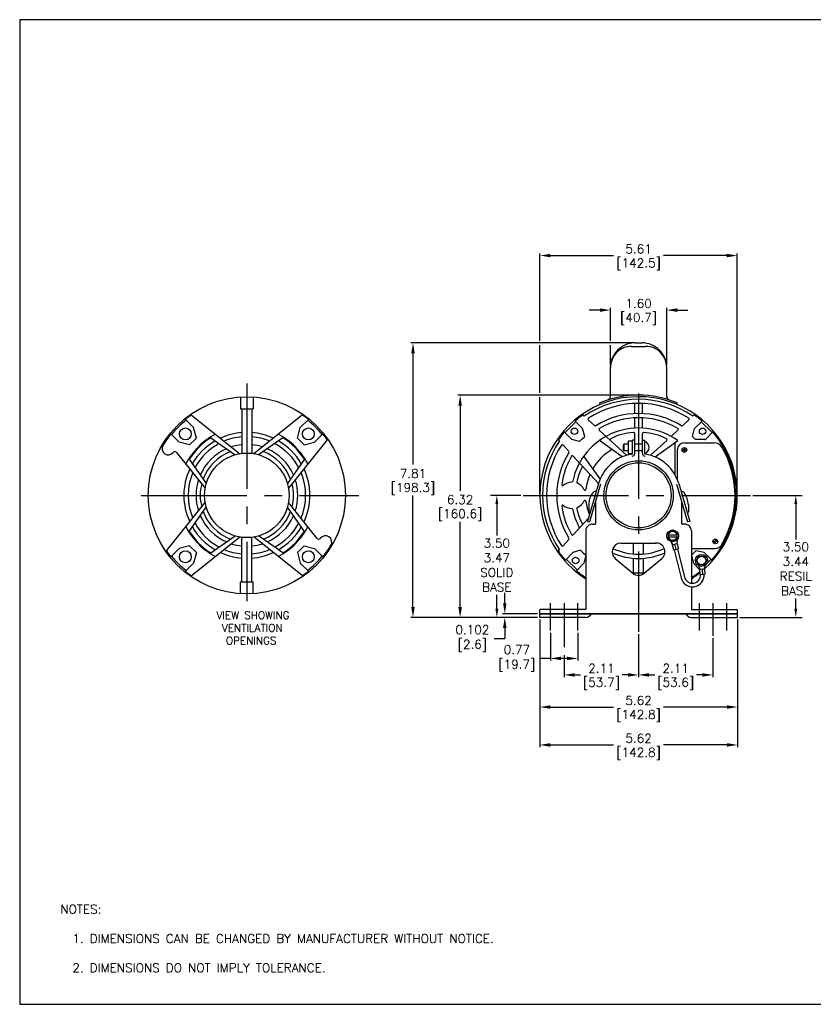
# Model space of a CAD drawing. Extents: x 897.4 to 937.4, y -8.5 to 19.5.
# Tile 1 of 2: x 897.4 to 920, y -8.5 to 19.5. Entities that reach past the tile are written whole.
import ezdxf

# ---------------------------------------------------------------- set-up
doc = ezdxf.new("R2010")
doc.units = 0
doc.header["$LTSCALE"] = 4
doc.header["$MEASUREMENT"] = 0
doc.linetypes.add('CENTER2', pattern=[1.125, 0.75, -0.125, 0.125, -0.125])
doc.layers.get('0').update_dxf_attribs({"linetype": 'CONTINUOUS'})
doc.layers.get('DEFPOINTS').update_dxf_attribs({"linetype": 'CONTINUOUS'})
for name, color, linetype in [('CENTER', 40, 'CENTER2'), ('DIMENSIONS', 140, 'CONTINUOUS'), ('DIMENSIONS @ 1', 140, 'CONTINUOUS'), ('TEXT', 140, 'CONTINUOUS'), ('TEXT @ 1', 140, 'CONTINUOUS')]:
    doc.layers.add(name, color=color, linetype=linetype)
doc.styles.add('ROMANS', font='romans.shx')
doc.styles.get("Standard").update_dxf_attribs({"font": 'romans.shx'})
doc.dimstyles.new('DIMSTYLE_1', dxfattribs={"dimtxt": 0.1, "dimasz": 0.15, "dimexe": 0.18, "dimexo": 0.0625, "dimgap": 0.09, "dimtad": 0, "dimtih": 1, "dimtoh": 1, "dimdec": 3, "dimzin": 4, "dimdsep": 46, "dimtxsty": 'Standard', "dimcen": 0.09, "dimadec": 0, "dimazin": 0, "dimtp": 0.005, "dimtm": 0.005, "dimtfac": 1, "dimtdec": 3, "dimtofl": 0, "dimtmove": 0, "dimatfit": 3, "dimfxl": 0, "dimtolj": 1, "dimtzin": 4, "dimarcsym": 0})
doc.dimstyles.get("Standard").update_dxf_attribs({"dimtxt": 0.25, "dimasz": 0.3, "dimexe": 0.0625, "dimexo": 0.0625, "dimgap": 0.0625, "dimtad": 0, "dimtih": 1, "dimtoh": 1, "dimzin": 0, "dimdsep": 46, "dimtxsty": 'Standard', "dimcen": 0, "dimadec": 0, "dimazin": 0, "dimtfac": 1, "dimtofl": 0, "dimtmove": 0, "dimatfit": 3, "dimfxl": 0, "dimtolj": 1, "dimtzin": 0, "dimarcsym": 0})

# ---------------------------------------------------------------- blocks, each defined once
blk = doc.blocks.new('*D133')
at = {"layer": 'DEFPOINTS', "color": 0}
for p in [(912.496, 2.092), (913.271, 2.092), (912.496, 1.302)]:
    blk.add_point(p, dxfattribs=at)
at = {"layer": 'TEXT', "color": 0, "lineweight": -2}
for p, q in [((912.496, 2.03), (912.496, 1.24)), ((913.271, 2.03), (913.271, 1.24)), ((912.496, 1.302), (912.196, 1.302)), ((912.971, 1.302), (912.796, 1.302))]:
    blk.add_line(p, q, dxfattribs=at)
at = {"layer": 'TEXT', "color": 0}
for points in [[(912.796, 1.352), (912.796, 1.252), (912.496, 1.302)], [(912.971, 1.352), (912.971, 1.252), (913.271, 1.302)]]:
    blk.add_solid(points, dxfattribs=at)
at = {"layer": 'TEXT', "color": 0, "insert": (911.455, 1.302), "char_height": 0.25, "attachment_point": 5}
blk.add_mtext('\\A1; 0.77\\P [19.7]', dxfattribs=at)
blk = doc.blocks.new('*D134')
at = {"layer": 'DEFPOINTS', "color": 0}
for p in [(915.002, 2.057), (912.888, 1.46), (912.888, 0.833)]:
    blk.add_point(p, dxfattribs=at)
at = {"layer": 'TEXT', "color": 0, "lineweight": -2}
for p, q in [((915.002, 1.994), (915.002, 0.77)), ((912.888, 1.397), (912.888, 0.77)), ((913.188, 0.833), (913.352, 0.833)), ((914.702, 0.833), (914.537, 0.833))]:
    blk.add_line(p, q, dxfattribs=at)
at = {"layer": 'TEXT', "color": 0}
for points in [[(913.188, 0.883), (913.188, 0.783), (912.888, 0.833)], [(914.702, 0.883), (914.702, 0.783), (915.002, 0.833)]]:
    blk.add_solid(points, dxfattribs=at)
at = {"layer": 'TEXT', "color": 0, "char_height": 0.25, "attachment_point": 5}
for s, insert in [('\\A1;2.11', (913.945, 1.02)), ('\\A1;[53.7]', (913.945, 0.58))]:
    blk.add_mtext(s, dxfattribs=dict(at, insert=insert))
blk = doc.blocks.new('*D135')
at = {"layer": 'DEFPOINTS', "color": 0}
for p in [(915.002, 2.057), (917.113, 1.941), (917.113, 0.833)]:
    blk.add_point(p, dxfattribs=at)
at = {"layer": 'TEXT', "color": 0, "lineweight": -2}
for p, q in [((915.002, 1.994), (915.002, 0.77)), ((917.113, 1.879), (917.113, 0.77)), ((915.302, 0.833), (915.465, 0.833)), ((916.813, 0.833), (916.649, 0.833))]:
    blk.add_line(p, q, dxfattribs=at)
at = {"layer": 'TEXT', "color": 0}
for points in [[(915.302, 0.883), (915.302, 0.783), (915.002, 0.833)], [(916.813, 0.883), (916.813, 0.783), (917.113, 0.833)]]:
    blk.add_solid(points, dxfattribs=at)
at = {"layer": 'TEXT', "color": 0, "char_height": 0.25, "attachment_point": 5}
for s, insert in [('\\A1;2.11', (916.057, 1.02)), ('\\A1;[53.6]', (916.057, 0.58))]:
    blk.add_mtext(s, dxfattribs=dict(at, insert=insert))
blk = doc.blocks.new('*D136')
at = {"layer": 'DEFPOINTS', "color": 0}
for p in [(912.191, 2.571), (911.198, 2.469), (912.191, 2.469)]:
    blk.add_point(p, dxfattribs=at)
at = {"layer": 'TEXT', "color": 0, "lineweight": -2}
for p, q in [((911.198, 2.871), (911.198, 3.171)), ((912.128, 2.571), (911.135, 2.571)), ((912.128, 2.469), (911.135, 2.469)), ((911.198, 2.169), (911.198, 1.869)), ((910.898, 1.869), (911.198, 1.869))]:
    blk.add_line(p, q, dxfattribs=at)
at = {"layer": 'TEXT', "color": 0}
for points in [[(911.148, 2.871), (911.248, 2.871), (911.198, 2.571)], [(911.148, 2.169), (911.248, 2.169), (911.198, 2.469)]]:
    blk.add_solid(points, dxfattribs=at)
at = {"layer": 'TEXT', "color": 0, "insert": (910.192, 1.869), "char_height": 0.25, "attachment_point": 5}
blk.add_mtext('\\A1; 0.102\\P [2.6]', dxfattribs=at)
blk = doc.blocks.new('*D115')
at = {"layer": 'DEFPOINTS', "color": 0}
for p in [(918.182, 5.94), (919.47, 5.94), (917.813, 2.469)]:
    blk.add_point(p, dxfattribs=at)
at = {"layer": 'DIMENSIONS', "color": 0, "lineweight": -2}
for p, q in [((918.245, 5.94), (919.65, 5.94)), ((919.47, 5.69), (919.47, 4.688)), ((919.47, 2.719), (919.47, 3.008)), ((917.875, 2.469), (919.65, 2.469))]:
    blk.add_line(p, q, dxfattribs=at)
at = {"layer": 'DIMENSIONS', "color": 0}
for points in [[(919.428, 5.69), (919.511, 5.69), (919.47, 5.94)], [(919.428, 2.719), (919.511, 2.719), (919.47, 2.469)]]:
    blk.add_solid(points, dxfattribs=at)
at = {"layer": 'DIMENSIONS', "color": 0, "insert": (919.47, 3.848), "char_height": 0.25, "attachment_point": 5}
blk.add_mtext('\\A1;3.50\\P3.44\\PRESIL\\PBASE', dxfattribs=at)
blk = doc.blocks.new('*D117')
at = {"layer": 'DEFPOINTS', "color": 0}
for p in [(910.972, 5.94), (911.719, 5.94), (912.091, 2.469)]:
    blk.add_point(p, dxfattribs=at)
at = {"layer": 'DIMENSIONS', "color": 0, "lineweight": -2}
for p, q in [((911.656, 5.94), (910.792, 5.94)), ((910.972, 5.69), (910.972, 4.794)), ((910.972, 2.719), (910.972, 3.114)), ((912.028, 2.469), (910.792, 2.469))]:
    blk.add_line(p, q, dxfattribs=at)
at = {"layer": 'DIMENSIONS', "color": 0}
for points in [[(910.931, 5.69), (911.014, 5.69), (910.972, 5.94)], [(910.931, 2.719), (911.014, 2.719), (910.972, 2.469)]]:
    blk.add_solid(points, dxfattribs=at)
at = {"layer": 'DIMENSIONS', "color": 0, "insert": (910.972, 3.954), "char_height": 0.25, "attachment_point": 5}
blk.add_mtext('\\A1;3.50\\P3.47\\PSOLID\\PBASE', dxfattribs=at)
blk = doc.blocks.new('*D137')
at = {"layer": 'DEFPOINTS', "color": 0}
for p in [(912.191, 2.469), (917.813, 2.469), (912.191, -0.08)]:
    blk.add_point(p, dxfattribs=at)
at = {"layer": 'TEXT', "color": 0, "lineweight": -2}
for p, q in [((912.191, 2.406), (912.191, -0.143)), ((917.813, 2.406), (917.813, -0.143)), ((912.491, -0.08), (914.29, -0.08)), ((917.513, -0.08), (915.713, -0.08))]:
    blk.add_line(p, q, dxfattribs=at)
at = {"layer": 'TEXT', "color": 0}
for points in [[(912.491, -0.03), (912.491, -0.13), (912.191, -0.08)], [(917.513, -0.03), (917.513, -0.13), (917.813, -0.08)]]:
    blk.add_solid(points, dxfattribs=at)
at = {"layer": 'TEXT', "color": 0, "char_height": 0.25, "attachment_point": 5}
for s, insert in [('\\A1;5.62', (915.002, 0.107)), ('\\A1;[142.8]', (915.002, -0.333))]:
    blk.add_mtext(s, dxfattribs=dict(at, insert=insert))
blk = doc.blocks.new('*D146')
at = {"layer": 'DEFPOINTS', "color": 0}
for p in [(908.588, 10.276), (914.901, 10.276), (912.191, 2.469)]:
    blk.add_point(p, dxfattribs=at)
at = {"layer": 'DIMENSIONS', "color": 0, "lineweight": -2}
for p, q in [((914.839, 10.276), (908.526, 10.276)), ((908.588, 9.976), (908.588, 6.813)), ((908.588, 2.769), (908.588, 5.932)), ((912.128, 2.469), (908.526, 2.469))]:
    blk.add_line(p, q, dxfattribs=at)
at = {"layer": 'DIMENSIONS', "color": 0}
for points in [[(908.538, 9.976), (908.638, 9.976), (908.588, 10.276)], [(908.538, 2.769), (908.638, 2.769), (908.588, 2.469)]]:
    blk.add_solid(points, dxfattribs=at)
at = {"layer": 'DIMENSIONS', "color": 0, "char_height": 0.25, "attachment_point": 5}
for s, insert in [('\\A1;7.81', (908.588, 6.56)), ('\\A1;[198.3]', (908.588, 6.119))]:
    blk.add_mtext(s, dxfattribs=dict(at, insert=insert))
blk = doc.blocks.new('*D147')
at = {"layer": 'DEFPOINTS', "color": 0}
for p in [(909.929, 8.792), (915.002, 8.792), (912.191, 2.469)]:
    blk.add_point(p, dxfattribs=at)
at = {"layer": 'DIMENSIONS', "color": 0, "lineweight": -2}
for p, q in [((914.939, 8.792), (909.866, 8.792)), ((909.929, 8.492), (909.929, 6.071)), ((909.929, 2.769), (909.929, 5.19)), ((912.128, 2.469), (909.866, 2.469))]:
    blk.add_line(p, q, dxfattribs=at)
at = {"layer": 'DIMENSIONS', "color": 0}
for points in [[(909.879, 8.492), (909.979, 8.492), (909.929, 8.792)], [(909.879, 2.769), (909.979, 2.769), (909.929, 2.469)]]:
    blk.add_solid(points, dxfattribs=at)
at = {"layer": 'DIMENSIONS', "color": 0, "char_height": 0.25, "attachment_point": 5}
for s, insert in [('\\A1;6.32', (909.929, 5.818)), ('\\A1;[160.6]', (909.929, 5.377))]:
    blk.add_mtext(s, dxfattribs=dict(at, insert=insert))
blk = doc.blocks.new('*D148')
at = {"layer": 'DEFPOINTS', "color": 0}
for p in [(912.191, 2.469), (917.813, 2.469), (917.813, -1.158)]:
    blk.add_point(p, dxfattribs=at)
at = {"layer": 'DIMENSIONS', "color": 0, "lineweight": -2}
for p, q in [((912.191, 2.406), (912.191, -1.22)), ((917.813, 2.406), (917.813, -1.22)), ((912.491, -1.158), (914.29, -1.158)), ((917.513, -1.158), (915.713, -1.158))]:
    blk.add_line(p, q, dxfattribs=at)
at = {"layer": 'DIMENSIONS', "color": 0}
for points in [[(912.491, -1.108), (912.491, -1.208), (912.191, -1.158)], [(917.513, -1.108), (917.513, -1.208), (917.813, -1.158)]]:
    blk.add_solid(points, dxfattribs=at)
at = {"layer": 'DIMENSIONS', "color": 0, "char_height": 0.25, "attachment_point": 5}
for s, insert in [('\\A1;5.62', (915.002, -0.97)), ('\\A1;[142.8]', (915.002, -1.411))]:
    blk.add_mtext(s, dxfattribs=dict(at, insert=insert))
blk = doc.blocks.new('*D150')
at = {"layer": 'DEFPOINTS', "color": 0}
for p in [(915.802, 11.207), (914.201, 9.576), (915.802, 9.576)]:
    blk.add_point(p, dxfattribs=at)
at = {"layer": 'DIMENSIONS', "color": 0, "lineweight": -2}
for p, q in [((913.901, 11.207), (913.601, 11.207)), ((914.201, 10.338), (914.201, 11.27)), ((915.802, 9.638), (915.802, 11.27)), ((916.102, 11.207), (916.402, 11.207)), ((914.201, 9.638), (914.201, 10.213))]:
    blk.add_line(p, q, dxfattribs=at)
at = {"layer": 'DIMENSIONS', "color": 0}
for points in [[(913.901, 11.257), (913.901, 11.157), (914.201, 11.207)], [(916.102, 11.257), (916.102, 11.157), (915.802, 11.207)]]:
    blk.add_solid(points, dxfattribs=at)
at = {"layer": 'DIMENSIONS', "color": 0, "char_height": 0.25, "attachment_point": 5}
for s, insert in [('\\A1;1.60', (915.002, 11.395)), ('\\A1;[40.7]', (915.002, 10.954))]:
    blk.add_mtext(s, dxfattribs=dict(at, insert=insert))
blk = doc.blocks.new('*D156')
at = {"layer": 'DEFPOINTS', "color": 0}
for p in [(917.807, 12.759), (912.196, 5.94), (917.807, 5.94)]:
    blk.add_point(p, dxfattribs=at)
at = {"layer": 'DIMENSIONS', "color": 0, "lineweight": -2}
for p, q in [((912.196, 10.338), (912.196, 12.821)), ((912.496, 12.759), (914.29, 12.759)), ((917.507, 12.759), (915.713, 12.759)), ((917.807, 6.002), (917.807, 12.821)), ((912.196, 8.854), (912.196, 10.213)), ((912.196, 6.002), (912.196, 8.729))]:
    blk.add_line(p, q, dxfattribs=at)
at = {"layer": 'DIMENSIONS', "color": 0}
for points in [[(912.496, 12.809), (912.496, 12.709), (912.196, 12.759)], [(917.507, 12.809), (917.507, 12.709), (917.807, 12.759)]]:
    blk.add_solid(points, dxfattribs=at)
at = {"layer": 'DIMENSIONS', "color": 0, "char_height": 0.25, "attachment_point": 5}
for s, insert in [('\\A1;5.61', (915.002, 12.946)), ('\\A1;[142.5]', (915.002, 12.506))]:
    blk.add_mtext(s, dxfattribs=dict(at, insert=insert))

msp = doc.modelspace()

# ---------------------------------------------------------------- linework, layer by layer
for p, q in [((914.80146, 10.17571), (915.2016, 10.17571)), ((914.90149, 10.27575), (915.10157, 10.27575)), ((914.20125, 8.75098), (914.20125, 9.60553)), ((915.80181, 8.75098), (915.80181, 9.6075)), ((903.68644, 8.73579), (903.68644, 8.40072)), ((904.04656, 8.73579), (904.04656, 8.40072)), ((903.68644, 8.40072), (904.04656, 8.40072)), ((903.72645, 8.40072), (903.72645, 7.13334)), ((904.00655, 8.40072), (904.00655, 7.13334)), ((913.90115, 8.52108), (913.90115, 8.57075)), ((914.89172, 8.26307), (914.89172, 8.55346)), ((915.11134, 8.26307), (915.11134, 8.55346)), ((916.10191, 8.52108), (916.10191, 8.57075)), ((902.28617, 8.22514), (903.66437, 7.12441)), ((905.44683, 8.22514), (904.06863, 7.12441)), ((913.45828, 8.19296), (913.42263, 8.22612)), ((914.89172, 7.85237), (914.89172, 8.14289)), ((915.11134, 7.85237), (915.11134, 8.14289)), ((916.54478, 8.19296), (916.58043, 8.22612)), ((902.1177, 8.09893), (902.35003, 7.8666)), ((902.43058, 7.56678), (902.35003, 7.8666)), ((905.30242, 7.56678), (905.38297, 7.8666)), ((905.6153, 8.09893), (905.38297, 7.8666)), ((912.91144, 7.72226), (913.21913, 8.02996)), ((913.19674, 8.05235), (913.40902, 7.84007)), ((913.46943, 7.6152), (913.40902, 7.84007)), ((913.74688, 7.92452), (913.57267, 8.08657)), ((916.25617, 7.92452), (916.43039, 8.08657)), ((916.53363, 7.6152), (916.59404, 7.84007)), ((916.80632, 8.05235), (916.59404, 7.84007)), ((917.09162, 7.72227), (916.78392, 8.02996)), ((901.70744, 7.68866), (901.93977, 7.45634)), ((902.23959, 7.37579), (902.43058, 7.56678)), ((902.84097, 7.57564), (903.53275, 7.09426)), ((904.89203, 7.57564), (904.20025, 7.09426)), ((905.49341, 7.37579), (905.30242, 7.56678)), ((906.02556, 7.68866), (905.79323, 7.45634)), ((912.88905, 7.74466), (913.10132, 7.53237)), ((913.39781, 7.54359), (913.46943, 7.6152)), ((914.66164, 7.07864), (913.88343, 7.7959)), ((914.89172, 7.1328), (914.89172, 7.69994)), ((915.11134, 7.1328), (915.11134, 7.69994)), ((916.11892, 7.79688), (915.94198, 7.6323)), ((916.62092, 7.52791), (916.53363, 7.6152)), ((917.11401, 7.74466), (916.90173, 7.53237)), ((902.23959, 7.37579), (901.93977, 7.45634)), ((906.15176, 7.52019), (905.05104, 6.142)), ((905.49341, 7.37579), (905.79323, 7.45634)), ((912.75065, 7.48634), (912.71764, 7.52216)), ((913.01807, 7.19622), (912.85667, 7.37133)), ((913.32619, 7.47197), (913.10132, 7.53237)), ((913.39781, 7.54359), (913.32619, 7.47197)), ((914.53263, 7.03186), (913.89044, 7.50039)), ((914.5799, 7.39539), (914.56478, 7.37038)), ((914.56478, 7.37038), (914.56478, 7.23034)), ((914.5799, 7.39539), (914.5799, 7.20532)), ((914.70515, 7.39539), (914.5799, 7.39539)), ((914.70495, 7.37038), (914.70495, 7.23034)), ((914.70515, 7.48467), (914.70515, 7.11604)), ((914.8287, 7.48467), (914.70515, 7.48467)), ((914.8287, 7.11604), (914.8287, 7.51294)), ((914.89172, 7.51294), (914.8287, 7.51294)), ((915.11134, 7.39539), (914.89172, 7.39539)), ((915.11134, 7.51294), (915.17436, 7.51294)), ((915.17436, 7.12705), (915.17436, 7.51294)), ((915.34142, 7.07864), (915.80098, 7.50221)), ((915.47043, 7.03186), (916.11262, 7.50039)), ((916.04189, 6.51429), (916.04189, 7.44878)), ((916.24335, 7.19682), (916.33802, 7.28741)), ((916.30198, 7.43039), (917.15421, 7.43039)), ((916.88514, 7.52791), (916.62092, 7.52791)), ((916.88514, 7.52791), (916.90173, 7.53237)), ((901.86678, 7.16268), (902.68196, 6.142)), ((913.86274, 6.27978), (913.14524, 7.05823)), ((913.90954, 6.40876), (913.441, 7.05095)), ((914.56478, 7.23034), (914.5799, 7.20532)), ((914.70515, 7.20532), (914.5799, 7.20532)), ((914.8287, 7.11604), (914.70515, 7.11604)), ((915.11134, 7.20532), (914.89172, 7.20532)), ((916.10191, 7.23031), (916.10191, 6.38874)), ((916.26367, 7.17471), (916.35921, 7.26615)), ((902.23072, 6.9654), (902.71212, 6.27362)), ((905.50228, 6.9654), (905.02089, 6.27362)), ((913.86043, 6.27185), (913.54879, 5.20062)), ((913.92094, 6.25423), (913.6093, 5.18302)), ((916.08212, 6.25423), (916.39376, 5.18302)), ((916.14263, 6.27185), (916.45427, 5.20062)), ((913.79717, 6.05441), (913.78737, 6.05441)), ((916.21569, 6.05441), (916.21318, 6.05441)), ((901.58125, 4.35955), (902.68196, 5.73774)), ((902.23072, 4.91434), (902.71212, 5.60612)), ((905.50228, 4.91434), (905.02089, 5.60612)), ((905.86622, 4.71706), (905.05104, 5.73774)), ((913.58604, 5.67928), (913.58604, 5.47286)), ((913.78111, 5.77357), (913.78111, 5.1491)), ((916.22195, 5.77358), (916.22195, 5.1491)), ((916.41703, 5.67928), (916.41703, 5.47286)), ((913.57374, 5.2864), (913.14524, 4.8215)), ((913.54879, 5.20062), (913.6093, 5.18302)), ((913.69108, 5.11909), (913.7511, 5.11909)), ((916.31199, 5.11909), (916.25196, 5.11909)), ((916.45427, 5.20062), (916.39376, 5.18302)), ((902.84097, 4.30409), (903.53275, 4.78549)), ((904.89203, 4.30409), (904.20025, 4.78549)), ((913.50101, 4.92902), (913.50082, 2.69292)), ((915.96982, 4.93237), (915.84478, 4.86018)), ((915.84478, 4.86018), (915.84478, 4.71579)), ((915.84478, 4.81299), (916.09486, 4.81299)), ((915.84478, 4.76298), (916.09486, 4.76298)), ((916.09486, 4.86018), (915.96982, 4.93237)), ((916.09486, 4.71579), (916.09486, 4.86018)), ((916.50205, 4.92902), (916.50205, 3.44002)), ((902.23959, 4.50395), (901.93977, 4.4234)), ((902.43058, 4.31296), (902.23959, 4.50395)), ((902.28618, 3.65461), (903.66438, 4.75533)), ((903.72645, 3.47902), (903.72645, 4.74639)), ((904.00655, 3.47902), (904.00655, 4.74639)), ((905.44683, 3.65462), (904.06863, 4.75533)), ((905.30242, 4.31296), (905.49341, 4.50395)), ((905.49341, 4.50395), (905.79323, 4.4234)), ((913.01807, 4.68353), (912.85667, 4.50841)), ((914.50136, 4.5839), (915.5017, 4.5839)), ((914.86148, 4.27093), (914.86148, 4.5839)), ((915.14158, 4.27093), (915.14158, 4.5839)), ((915.84478, 4.71579), (915.96982, 4.6436)), ((915.90811, 4.6322), (915.96679, 4.53756)), ((915.95892, 4.53565), (916.09503, 4.56864)), ((915.95892, 4.53565), (915.99503, 4.38667)), ((915.96982, 4.6436), (916.09486, 4.71579)), ((916.02698, 4.55215), (916.06308, 4.40316)), ((916.096, 4.67774), (916.08716, 4.56673)), ((916.09503, 4.56864), (916.13114, 4.41965)), ((917.12412, 4.59591), (917.21879, 4.68651)), ((917.14443, 4.57381), (917.23997, 4.66526)), ((901.70744, 4.19107), (901.93977, 4.4234)), ((902.43058, 4.31296), (902.35003, 4.01314)), ((905.30242, 4.31296), (905.38297, 4.01314)), ((906.02556, 4.19107), (905.79323, 4.4234)), ((912.75065, 4.39338), (912.71764, 4.35756)), ((912.92087, 4.09848), (913.12941, 4.31444)), ((913.35319, 4.37876), (913.12941, 4.31444)), ((913.42605, 4.3084), (913.35319, 4.37876)), ((913.42605, 4.3084), (913.4989, 4.23805)), ((913.4989, 4.23805), (913.44243, 4.01215)), ((915.99503, 4.38667), (916.13114, 4.41965)), ((916.01447, 4.39138), (916.20793, 3.59311)), ((916.11169, 4.41494), (916.30515, 3.61667)), ((916.50205, 4.42935), (917.18274, 4.42935)), ((916.62975, 4.35933), (916.50416, 4.23805)), ((916.50416, 4.23805), (916.56064, 4.01215)), ((916.86927, 4.31897), (916.62975, 4.35933)), ((916.64745, 4.08774), (916.71878, 4.21128)), ((916.71878, 4.21128), (916.86143, 4.21128)), ((916.86143, 4.21128), (916.93276, 4.08774)), ((917.08219, 4.09848), (916.86927, 4.31897)), ((902.1177, 3.78081), (902.35003, 4.01314)), ((905.6153, 3.78081), (905.38297, 4.01314)), ((912.94286, 4.12126), (913.25588, 3.81898)), ((913.23389, 3.79622), (913.44243, 4.01215)), ((914.3405, 4.14233), (914.84068, 3.72218)), ((914.86148, 3.73831), (914.86148, 4.15048)), ((915.14158, 3.73831), (915.14158, 4.15048)), ((915.16238, 3.72218), (915.66295, 4.14266)), ((916.73624, 3.83031), (916.56064, 4.01215)), ((916.71878, 3.9642), (916.64745, 4.08774)), ((916.70412, 3.94044), (916.74364, 3.84165)), ((916.86143, 3.9642), (916.71878, 3.9642)), ((916.93276, 4.08774), (916.86143, 3.9642)), ((916.89398, 3.95246), (916.86724, 3.84948)), ((916.93859, 4.00383), (917.0602, 4.12126)), ((914.82147, 3.73831), (915.18159, 3.73831)), ((916.73555, 3.84114), (916.87532, 3.84999)), ((916.73555, 3.84114), (916.74524, 3.68815)), ((916.74524, 3.68815), (916.88501, 3.697)), ((916.80544, 3.84556), (916.81513, 3.69257)), ((916.87532, 3.84999), (916.88501, 3.697)), ((903.68644, 3.14395), (903.68644, 3.47902)), ((903.68644, 3.47902), (904.04656, 3.47902)), ((904.04656, 3.14395), (904.04656, 3.47902)), ((916.50205, 3.33939), (916.50224, 2.69292)), ((912.19056, 2.46884), (912.19056, 2.69292)), ((913.50082, 2.69292), (912.19056, 2.69292)), ((917.8125, 2.57088), (912.19056, 2.57088)), ((917.8125, 2.55751), (912.19056, 2.55751)), ((916.50224, 2.69292), (917.8125, 2.69292)), ((917.8125, 2.46884), (917.8125, 2.69292)), ((913.50082, 2.46884), (912.19056, 2.46884)), ((912.19056, 2.29407), (912.19056, 1.13424)), ((916.50224, 2.46884), (917.8125, 2.46884)), ((917.8125, 2.34457), (917.8125, 0.34181))]:
    msp.add_line(p, q)
for centre, radius in [((903.8665, 5.93987), 2.80172), ((902.11846, 7.68791), 0.16906), ((905.61454, 7.68791), 0.16906), ((913.1809, 7.7605), 0.09266), ((916.82216, 7.7605), 0.09266), ((916.30198, 7.23031), 0.06752), ((903.8665, 5.93987), 1.20166), ((915.00153, 5.93987), 0.98534), ((915.00153, 5.93987), 0.92532), ((915.96982, 4.78798), 0.16756), ((917.18274, 4.62941), 0.06752), ((902.11846, 4.19183), 0.16906), ((905.61454, 4.19183), 0.16906), ((916.7901, 4.08774), 0.17056), ((916.7901, 4.08774), 0.12354), ((913.21296, 4.08774), 0.09266)]:
    msp.add_circle(centre, radius)
for centre, radius, start, end in [((914.90149, 9.5755), 0.70024, 90.000034, 180.000068), ((914.80146, 9.5755), 0.60021, 90.000034, 180.000068), ((915.10157, 9.5755), 0.70024, 0, 90.000034), ((915.2016, 9.5755), 0.60021, 0, 90.000034), ((915.00153, 5.93987), 2.80597, 311.85534, 237.672384), ((915.00153, 5.93987), 2.85173, 67.302656, 112.697344), ((914.10122, 8.75098), 0.10003, 287.758593, 0.000137), ((915.90184, 8.75098), 0.10003, 180.000068, 252.241407), ((915.00153, 5.93987), 2.73094, 55.590911, 124.409103), ((915.00153, 5.93987), 2.6159, 56.998694, 123.00132), ((903.8665, 5.93987), 2.77846, 124.62918, 129.0068), ((903.8665, 5.93987), 2.77846, 50.993175, 55.370812), ((915.00153, 5.93987), 2.77846, 124.629199, 130.508688), ((913.5931, 8.10854), 0.03001, 123.00132, 227.074387), ((915.00153, 5.93987), 2.3258, 58.40593, 121.594077), ((915.00153, 5.93987), 2.20576, 59.72347, 120.276571), ((916.40996, 8.10854), 0.03001, 312.925695, 56.998885), ((915.00153, 5.93987), 2.77846, 49.491332, 55.370804), ((903.8665, 5.93987), 2.75095, 128.946667, 141.053346), ((903.8665, 5.93987), 2.75095, 38.946668, 51.05333), ((915.00153, 5.93987), 1.91566, 54.549251, 167.987349), ((913.76732, 7.9465), 0.03001, 227.074387, 301.594268), ((913.90457, 7.81886), 0.03001, 120.276571, 227.074387), ((916.09849, 7.81886), 0.03001, 312.925695, 59.72347), ((916.23573, 7.9465), 0.03001, 238.405923, 312.925695), ((903.8665, 5.93987), 2.77846, 140.993241, 149.250012), ((903.8665, 5.93987), 1.95067, 117.193145, 152.806911), ((903.8665, 5.93987), 1.93067, 122.085205, 147.914902), ((903.8665, 5.93987), 1.79062, 94.485827, 114.870305), ((903.8665, 5.93987), 1.67058, 94.808894, 112.796943), ((903.8665, 5.93987), 1.79062, 65.129732, 85.514185), ((903.8665, 5.93987), 1.67058, 67.203105, 85.191144), ((903.8665, 5.93987), 1.95067, 27.193072, 62.806919), ((903.8665, 5.93987), 1.93067, 32.085197, 57.914849), ((903.8665, 5.93987), 2.77846, 34.629172, 39.006773), ((915.00153, 5.93987), 2.77846, 139.491303, 145.285445), ((914.08151, 7.65428), 0.03001, 227.074387, 298.219638), ((915.00153, 5.93987), 1.79562, 94.542053, 116.185087), ((914.86171, 7.69994), 0.03001, 0, 94.542053), ((915.14135, 7.69994), 0.03001, 85.457959, 180.000068), ((915.00153, 5.93987), 1.79562, 63.814915, 85.457959), ((915.92155, 7.65428), 0.03001, 241.780389, 312.925695), ((915.00153, 5.93987), 2.77846, 318.491385, 40.508697), ((901.63127, 7.26969), 0.17756, 149.248266, 322.549162), ((903.8665, 5.93987), 1.79062, 120.161384, 149.838727), ((903.8665, 5.93987), 1.67058, 118.225433, 151.774678), ((903.8665, 5.93987), 1.4455, 95.559918, 107.810326), ((903.8665, 5.93987), 1.4455, 72.189705, 84.440135), ((903.8665, 5.93987), 1.67058, 28.225322, 61.77469), ((903.8665, 5.93987), 1.79062, 30.161268, 59.838724), ((915.00153, 5.93987), 2.73094, 145.508815, 214.491276), ((915.00153, 5.93987), 2.6159, 146.927521, 213.07247), ((912.8346, 7.35098), 0.03001, 42.666716, 146.927521), ((914.22241, 7.52427), 0.03001, 116.185087, 227.33339), ((915.1239, 7.30035), 0.18051, 286.233884, 73.766225), ((915.78064, 7.52427), 0.03001, 312.666815, 63.814915), ((916.30198, 7.23031), 0.20007, 90.000034, 180.000068), ((917.15421, 7.1803), 0.25009, 30.2673, 90.000034), ((915.01153, 5.92987), 2.73094, 329.080469, 30.267149), ((901.81988, 7.12524), 0.06002, 38.613026, 142.549217), ((903.8665, 5.93987), 1.4455, 113.590796, 156.409253), ((903.8665, 5.93987), 1.32546, 110.343093, 159.656923), ((903.8665, 5.93987), 1.32546, 20.343117, 69.65689), ((903.8665, 5.93987), 1.4455, 23.590776, 66.40922), ((915.00153, 5.93987), 2.3258, 148.354547, 211.645594), ((915.00153, 5.93987), 2.20576, 149.69075, 171.861544), ((912.996, 7.17587), 0.03001, 328.354615, 42.666706), ((913.12318, 7.0379), 0.03001, 42.666716, 149.69075), ((915.00153, 5.93987), 1.50552, 120.158725, 149.841344), ((915.00153, 5.93987), 1.18841, 99.182517, 163.779188), ((914.80869, 7.1328), 0.02001, 279.18027, 303.120993), ((914.80869, 7.1328), 0.08303, 279.182067, 0.000137), ((915.19437, 7.13279), 0.08303, 180.000068, 260.81718), ((915.19437, 7.13279), 0.02001, 180.000068, 260.816489), ((915.00153, 5.93987), 1.18841, 16.220839, 80.817582), ((915.00153, 5.93987), 1.79562, 153.814904, 167.892801), ((913.28717, 6.85997), 0.03001, 331.77732, 42.666706), ((913.41712, 6.71898), 0.03001, 42.666716, 153.814904), ((903.8665, 5.93987), 1.79062, 155.129692, 204.870324), ((903.8665, 5.93987), 1.67058, 157.203061, 202.79697), ((903.8665, 5.93987), 1.67058, 337.20303, 22.796939), ((903.8665, 5.93987), 1.79062, 335.12973, 24.870303), ((915.00153, 5.93987), 1.50552, 157.175979, 173.439157), ((913.58623, 6.5355), 0.03001, 337.175938, 42.666706), ((903.8665, 5.93987), 1.4455, 162.189776, 197.810343), ((903.8665, 5.93987), 1.32546, 165.708142, 194.291893), ((903.8665, 5.93987), 1.32546, 345.708115, 14.291854), ((903.8665, 5.93987), 1.4455, 342.189854, 17.810318), ((912.84769, 6.24788), 0.03001, 171.860238, 310.512197), ((913.11088, 5.93987), 0.37513, 91.755795, 130.512893), ((913.09847, 6.34482), 0.03001, 271.756281, 347.98602), ((913.27519, 6.31019), 0.03001, 167.892776, 246.070246), ((913.11088, 5.93987), 0.37513, 25.661854, 66.072663), ((913.47606, 6.11531), 0.03001, 205.660924, 353.439559), ((913.47624, 6.11493), 0.03001, 205.59984, 270.000109), ((914.14624, 5.67928), 0.56019, 144.581478, 180.000068), ((913.78754, 5.93437), 0.12004, 90.000034, 144.581526), ((916.21552, 5.93437), 0.12004, 35.418738, 94.550679), ((915.84901, 5.67928), 0.56019, 0, 35.418546), ((912.84769, 5.63185), 0.03001, 49.487807, 188.139762), ((915.00153, 5.93987), 2.20576, 188.138489, 210.309299), ((913.11088, 5.93987), 0.37513, 229.487355, 268.244367), ((913.11088, 5.93987), 0.37513, 293.927396, 334.338092), ((913.47606, 5.76442), 0.03001, 6.560441, 154.339213), ((913.47624, 5.7648), 0.03001, 90.000034, 154.399421), ((915.00153, 5.93987), 1.50552, 186.560985, 201.652641), ((903.8665, 5.93987), 1.4455, 203.590801, 246.409246), ((903.8665, 5.93987), 1.32546, 200.343215, 249.657064), ((903.8665, 5.93987), 1.32546, 290.34307, 339.656883), ((903.8665, 5.93987), 1.4455, 293.59074, 336.409213), ((913.09847, 5.53491), 0.03001, 12.013023, 88.243911), ((915.00153, 5.93987), 1.91566, 192.01279, 208.222736), ((913.27519, 5.56954), 0.03001, 113.926626, 192.10716), ((915.00153, 5.93987), 1.79562, 192.107317, 206.185157), ((913.62605, 5.47286), 0.04001, 180.000068, 256.438741), ((916.377, 5.47286), 0.04001, 285.907434, 0.000137), ((903.8665, 5.93987), 1.95067, 207.193182, 242.806947), ((903.8665, 5.93987), 1.79062, 210.161309, 239.838861), ((903.8665, 5.93987), 1.67058, 208.225363, 241.774697), ((903.8665, 5.93987), 1.67058, 298.225292, 331.774743), ((903.8665, 5.93987), 1.95067, 297.193067, 332.807023), ((903.8665, 5.93987), 1.79062, 300.161245, 329.838899), ((913.41712, 5.16075), 0.03001, 206.185096, 317.333294), ((913.69108, 4.92902), 0.19007, 90.000034, 180.000068), ((913.7511, 5.1491), 0.03001, 270.000109, 0.000137), ((916.25196, 5.1491), 0.03001, 180.000068, 270.000109), ((916.31199, 4.92902), 0.19007, 0, 90.000034), ((903.8665, 5.93987), 1.93067, 212.085193, 237.914819), ((903.8665, 5.93987), 1.93067, 302.085181, 327.914858), ((906.10173, 4.61005), 0.17756, 329.248338, 142.549358), ((913.12318, 4.84183), 0.03001, 210.309386, 317.333294), ((913.28717, 5.01976), 0.03001, 317.333294, 28.22268), ((915.96982, 4.78798), 0.12504, 11.310275, 168.689824), ((915.96982, 4.78798), 0.12504, 191.31019, 348.689779), ((903.8665, 5.93987), 1.4455, 252.189687, 264.440217), ((903.8665, 5.93987), 1.4455, 275.559983, 287.810394), ((905.91312, 4.75452), 0.06002, 218.613149, 322.549194), ((903.8665, 5.93987), 2.77846, 320.993309, 329.250088), ((912.8346, 4.52875), 0.03001, 221.566862, 317.333294), ((912.996, 4.70386), 0.03001, 317.333294, 31.645658), ((914.50136, 4.33381), 0.25009, 90.000034, 229.96865), ((915.5017, 4.33381), 0.25009, 310.148717, 96.15608), ((917.18274, 4.62941), 0.20007, 270.000109, 329.080469), ((903.8665, 5.93987), 2.77846, 214.629237, 219.006896), ((903.8665, 5.93987), 2.75095, 218.946686, 231.053385), ((903.8665, 5.93987), 1.79062, 245.129906, 265.51419), ((903.8665, 5.93987), 1.67058, 247.203225, 265.191122), ((903.8665, 5.93987), 1.67058, 274.808998, 292.796983), ((903.8665, 5.93987), 1.79062, 274.485959, 294.870282), ((903.8665, 5.93987), 2.75095, 308.946647, 321.053414), ((915.00153, 5.93987), 2.77846, 214.714551, 221.508693), ((915.00153, 5.93561), 1.79062, 245.271657, 294.728453), ((915.00153, 5.93561), 1.67058, 244.096532, 295.903453), ((903.8665, 5.93987), 2.77846, 230.993204, 235.370812), ((903.8665, 5.93987), 2.77846, 304.665121, 309.006937), ((915.00153, 5.93987), 2.77846, 230.491445, 237.312665), ((915.00153, 3.91367), 0.25009, 229.992019, 310.030033), ((916.53222, 3.6717), 0.33367, 193.622965, 4.130246), ((916.53222, 3.6717), 0.23364, 193.622965, 4.347452), ((915.00153, 5.93987), 2.77846, 302.687298, 308.730849), ((915.00153, 5.93987), 2.80597, 302.32757, 308.336886), ((913.50082, 2.6359), 0.16706, 270.000109, 340.771353), ((916.50224, 2.6359), 0.16706, 199.228796, 270.000109)]:
    msp.add_arc(centre, radius, start, end)
at = {"layer": 'CENTER'}
for p, q in [((903.8665, 9.12053), (903.8665, 2.93468)), ((915.00153, 8.84054), (915.00153, 2.05699)), ((900.86547, 5.93987), (907.05076, 5.93987)), ((911.71875, 5.93987), (918.18203, 5.93987)), ((912.49591, 2.09206), (912.49591, 2.87557)), ((912.88322, 2.87557), (912.88798, 1.62547)), ((913.27053, 2.09206), (913.27053, 2.87557)), ((916.73253, 2.09206), (916.73253, 2.87557)), ((917.11118, 2.87557), (917.11279, 1.94141)), ((917.50715, 2.09206), (917.50715, 2.87557))]:
    msp.add_line(p, q, dxfattribs=at)
at = {"layer": 'DEFPOINTS'}
msp.add_lwpolyline([(897.40933, -8.5339), (937.40933, -8.5339), (937.40933, 19.4661), (897.40933, 19.4661)], close=True, dxfattribs=at)
at = {"layer": 'DIMENSIONS'}
for p, q in [((912.19556, 8.96082), (912.19556, 9.72361)), ((912.19556, 5.97925), (912.19556, 8.4965))]:
    msp.add_line(p, q, dxfattribs=at)

# ---------------------------------------------------------------- texts
at = {"layer": 'DIMENSIONS', "insert": (902.8491, 2.63956), "char_height": 0.216375, "attachment_point": 1, "style": 'ROMANS'}
msp.add_mtext_dynamic_manual_height_columns('{\\W1.03595; }VIEW SHOWING \\P{\\W2.08357; }VENTILATION\\P{\\W2.84548; }OPENINGS', width=2.766614, gutter_width=1.25, heights=[0], dxfattribs=at)
at = {"layer": 'TEXT', "insert": (898.56246, -5.70529), "char_height": 0.25, "attachment_point": 1, "style": 'ROMANS'}
msp.add_mtext_dynamic_manual_height_columns('NOTES:\\P\\P  1. DIMENSIONS CAN BE CHANGED BY MANUFACTURER WITHOUT NOTICE.\\P\\P  2. DIMENSIONS DO NOT IMPLY TOLERANCE.', width=22.7876259, gutter_width=1.75, heights=[0], dxfattribs=at)

# ---------------------------------------------------------------- dimensions: what is measured, and where the dimension line sits
at = {"layer": 'DIMENSIONS'}
for base, p1, p2, text, picture, middle in [((910.97238, 5.93987), (912.09053, 2.46884), (911.71875, 5.93987), '3.50\\P3.47\\PSOLID\\PBASE', '*D117', (910.97238, 3.95435)), ((919.46982, 5.93987), (917.8125, 2.46884), (918.18203, 5.93987), '3.50\\P3.44\\PRESIL\\PBASE', '*D115', (919.46982, 3.84848))]:
    dim = msp.add_linear_dim(base=base, p1=p1, p2=p2, angle=90, text=text, dimstyle='DIMSTYLE_1', override={"dimtxt": 0.25, "dimasz": 0.25}, dxfattribs=at)
    dim.commit()
    dim.dimension.update_dxf_attribs({"geometry": picture, "text_midpoint": middle, "dimtype": 160})
at = {"layer": 'DIMENSIONS @ 1'}
for base, p1, p2, picture, middle in [((917.8075, 12.7587), (912.19556, 5.93987), (917.8075, 5.93987), '*D156', (915.00153, 12.7587)), ((915.80181, 11.20747), (914.20125, 9.5755), (915.80181, 9.5755), '*D150', (915.00153, 11.20747)), ((917.8125, -1.1576), (912.19056, 2.46884), (917.8125, 2.46884), '*D148', (915.00153, -1.1576))]:
    dim = msp.add_linear_dim(base=base, p1=p1, p2=p2, dimstyle='Standard', override={"dimscale": 1, "dimpost": '\\X', "dimtix": 0, "dimtofl": 0, "dimtmove": 0, "dimatfit": 3}, dxfattribs=at)
    dim.commit()
    dim.dimension.update_dxf_attribs({"geometry": picture, "text_midpoint": middle})
for base, p2, picture, middle in [((908.58847, 10.27574), (914.90149, 10.27574), '*D146', (908.58847, 6.37229)), ((909.92864, 8.7916), (915.00153, 8.7916), '*D147', (909.92864, 5.63022))]:
    dim = msp.add_linear_dim(base=base, p1=(912.19056, 2.46884), p2=p2, angle=90, dimstyle='Standard', override={"dimscale": 1, "dimpost": '\\X', "dimtix": 0, "dimtofl": 0, "dimtmove": 0, "dimatfit": 3}, dxfattribs=at)
    dim.commit()
    dim.dimension.update_dxf_attribs({"geometry": picture, "text_midpoint": middle})
at = {"layer": 'TEXT @ 1'}
for base, p1, p2, angle, override, picture, middle in [((911.19758, 2.46884), (912.19056, 2.57088), (912.19056, 2.46884), 90, {"dimscale": 1, "dimtxt": 0.25, "dimdec": 3, "dimpost": '\\X', "dimtix": 0, "dimtofl": 0, "dimtmove": 1, "dimatfit": 3}, '*D136', (910.88229, 2.04138)), ((912.49591, 1.3022), (913.27053, 2.09206), (912.49591, 2.09206), 180, {"dimscale": 1, "dimpost": '\\X', "dimtix": 0, "dimtofl": 0, "dimtmove": 0, "dimatfit": 3}, '*D133', (911.45483, 1.3022))]:
    dim = msp.add_linear_dim(base=base, p1=p1, p2=p2, angle=angle, text=' <>', dimstyle='Standard', override=override, dxfattribs=at)
    dim.commit()
    dim.dimension.update_dxf_attribs({"geometry": picture, "text_midpoint": middle, "dimtype": 128})
for base, p1, p2, override, picture, middle in [((912.19056, -0.08034), (917.8125, 2.46884), (912.19056, 2.46884), {"dimscale": 1, "dimpost": '\\X', "dimtix": 0, "dimtofl": 0, "dimtmove": 0, "dimatfit": 3}, '*D137', (915.00153, -0.08034)), ((912.88798, 0.83293), (915.00153, 2.05699), (912.88798, 1.45965), {"dimscale": 1, "dimtxt": 0.25, "dimpost": '\\X', "dimtix": 0, "dimtofl": 0, "dimtmove": 0, "dimatfit": 3}, '*D134', (913.94475, 0.83293)), ((917.11279, 0.83293), (915.00153, 2.05699), (917.11279, 1.94141), {"dimscale": 1, "dimtxt": 0.25, "dimpost": '\\X', "dimtix": 0, "dimtofl": 0, "dimtmove": 0, "dimatfit": 3}, '*D135', (916.05716, 0.83293))]:
    dim = msp.add_linear_dim(base=base, p1=p1, p2=p2, angle=180, dimstyle='Standard', override=override, dxfattribs=at)
    dim.commit()
    dim.dimension.update_dxf_attribs({"geometry": picture, "text_midpoint": middle})

doc.saveas('drawing.dxf')
